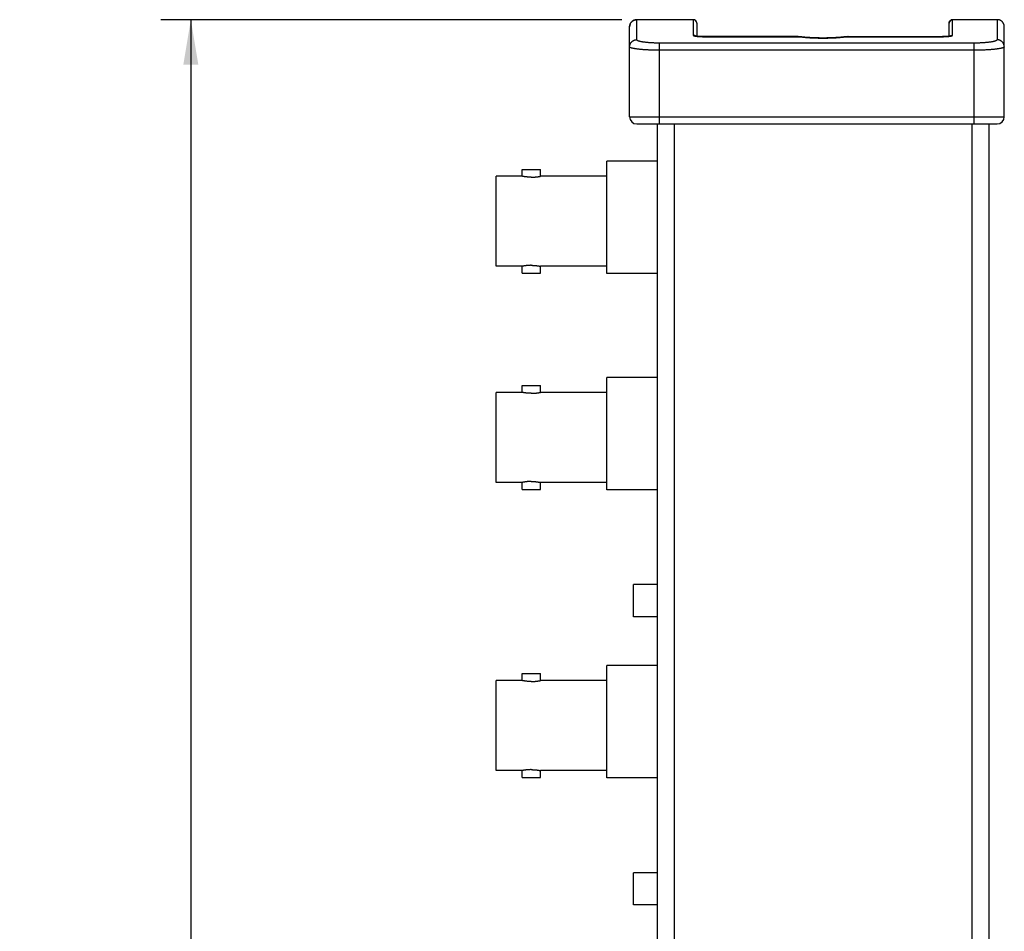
# Model space of a CAD drawing. Header units: inches. Extents: x 0 to 34, y 0 to 22.
# Tile 20 of 22: x 15.4 to 19.5, y 13.4 to 17.2. Entities that reach past the tile are written whole.
import ezdxf

# ---------------------------------------------------------------- set-up
doc = ezdxf.new("R2010")
doc.units = ezdxf.units.IN
doc.header["$LTSCALE"] = 1.87
doc.header["$MEASUREMENT"] = 0
doc.layers.get('0').update_dxf_attribs({"linetype": 'CONTINUOUS'})
doc.layers.add('DIMENSIONS', color=7, linetype='CONTINUOUS')
doc.styles.get("Standard").update_dxf_attribs({"font": 'txt', "width": 0.8})
doc.dimstyles.new('DIMSTYLE_1', dxfattribs={"dimtxt": 0.125, "dimasz": 0.1875, "dimexe": 0.18, "dimexo": 0.0625, "dimgap": 0.09, "dimtad": 0, "dimtih": 1, "dimtoh": 1, "dimdec": 3, "dimzin": 4, "dimdsep": 46, "dimtxsty": 'STANDARD', "dimblk": '_FILLED', "dimblk1": '_FILLED', "dimblk2": '_FILLED', "dimcen": 0.09, "dimadec": 0, "dimazin": 0, "dimtp": 0.01, "dimtm": 0.01, "dimtfac": 1, "dimtdec": 3, "dimtofl": 0, "dimtmove": 0, "dimatfit": 3, "dimldrblk": '_FILLED', "dimfxl": 1, "dimtolj": 1, "dimtzin": 4, "dimarcsym": 0})

# ---------------------------------------------------------------- blocks, each defined once
blk = doc.blocks.new('_FILLED')
at = {"color": 0, "linetype": 'BYBLOCK'}
blk.add_solid([(0, 0), (-1, 0.167), (-1, -0.167)], dxfattribs=at)
blk = doc.blocks.new('*D2')
at = {"layer": 'DIMENSIONS', "color": 2, "linetype": 'CONTINUOUS'}
for p, q in [((17.9079, 17.166), (15.9891, 17.166)), ((16.1141, 17.166), (16.1141, 13.2467)), ((16.1141, 9.0774), (16.1141, 12.9967)), ((17.9579, 9.0774), (15.9891, 9.0774))]:
    blk.add_line(p, q, dxfattribs=at)
at = {"layer": 'DIMENSIONS', "color": 2, "linetype": 'CONTINUOUS', "xscale": 0.1875, "yscale": 0.1875, "zscale": 0.1875}
for p, rotation in [((16.1141, 17.166), 90), ((16.1141, 9.0774), 270)]:
    blk.add_blockref('_FILLED', p, dxfattribs=dict(at, rotation=rotation))
at = {"layer": 'DIMENSIONS', "color": 2, "linetype": 'CONTINUOUS', "width": 0.8}
for s, p in [('8.089', (15.4016, 13.0592)), ('[', (16.0266, 13.0592)), ('205.45', (16.1266, 13.0592)), (']', (16.7266, 13.0592))]:
    blk.add_text(s, height=0.125, dxfattribs=at).set_placement(p)

msp = doc.modelspace()

# ---------------------------------------------------------------- linework, layer by layer
at = {"color": 7, "linetype": 'CONTINUOUS'}
for p, q in [((17.9404, 17.1357), (17.9404, 17.1364)), ((17.9404, 16.7617), (17.9404, 17.1357)), ((17.9683, 17.1659), (17.9683, 17.1659)), ((17.9704, 17.0826), (17.9704, 17.166)), ((17.9704, 17.166), (17.9704, 17.166)), ((18.2054, 17.166), (17.9704, 17.166)), ((18.2054, 17.166), (17.9704, 17.166)), ((18.2054, 17.166), (18.2054, 17.1011)), ((18.2204, 17.151), (18.2204, 17.097)), ((19.2704, 17.097), (19.2704, 17.151)), ((19.2854, 17.1011), (19.2854, 17.166)), ((19.4704, 17.166), (19.2854, 17.166)), ((19.4718, 17.166), (19.2854, 17.166)), ((19.4704, 17.166), (19.4704, 17.0826)), ((19.4718, 17.166), (19.4704, 17.166)), ((19.5004, 16.7617), (19.5004, 17.1357)), ((18.2219, 17.0968), (18.2205, 17.097)), ((18.2234, 17.0966), (18.2218, 17.0968)), ((18.225, 17.0965), (18.2233, 17.0966)), ((18.2267, 17.0963), (18.2249, 17.0965)), ((18.2286, 17.0962), (18.2267, 17.0963)), ((18.2306, 17.096), (18.2286, 17.0962)), ((18.2327, 17.0959), (18.2306, 17.096)), ((18.235, 17.0957), (18.2327, 17.0959)), ((18.2374, 17.0956), (18.2349, 17.0958)), ((18.2399, 17.0955), (18.2373, 17.0956)), ((18.2425, 17.0955), (18.2398, 17.0955)), ((18.2453, 17.0954), (18.2424, 17.0955)), ((18.2481, 17.0954), (18.2452, 17.0954)), ((18.6405, 17.0954), (18.2481, 17.0954)), ((18.2504, 17.0954), (18.2504, 17.0952)), ((18.2504, 17.0952), (18.6405, 17.0952)), ((18.6405, 17.0954), (18.6405, 17.0952)), ((18.6493, 17.095), (18.6474, 17.0952)), ((18.6512, 17.0949), (18.6493, 17.095)), ((18.6527, 17.0947), (18.6512, 17.0949)), ((18.8396, 17.0949), (18.838, 17.0947)), ((18.8414, 17.095), (18.8396, 17.0949)), ((18.8503, 17.0954), (18.8503, 17.0952)), ((18.8503, 17.0954), (19.2429, 17.0954)), ((18.8503, 17.0952), (19.2404, 17.0952)), ((19.2404, 17.0954), (19.2404, 17.0952)), ((18.0654, 16.7317), (18.0654, 17.0686)), ((19.3754, 17.0686), (18.0654, 17.0686)), ((19.3754, 16.7317), (19.3754, 17.0686)), ((19.3754, 17.0389), (18.0654, 17.0389)), ((17.9404, 16.7617), (19.5004, 16.7617)), ((17.9704, 16.7317), (19.4704, 16.7317)), ((18.0554, 16.7317), (18.0554, 9.5117)), ((18.1254, 16.7317), (18.1254, 9.5117)), ((19.3654, 16.7317), (19.3654, 9.5117)), ((19.4354, 16.7317), (19.4354, 9.5117)), ((17.8454, 16.1087), (17.8454, 16.5767)), ((18.0554, 16.5767), (17.8454, 16.5767)), ((17.4929, 16.5142), (17.4929, 16.5429)), ((17.4929, 16.5429), (17.5699, 16.5429)), ((17.5699, 16.5142), (17.5699, 16.5429)), ((17.3854, 16.1392), (17.3854, 16.5142)), ((17.4929, 16.5142), (17.3854, 16.5142)), ((17.8454, 16.5142), (17.5699, 16.5142)), ((17.4929, 16.1392), (17.3854, 16.1392)), ((17.4929, 16.1104), (17.4929, 16.1392)), ((17.4929, 16.1104), (17.5699, 16.1104)), ((17.5699, 16.1104), (17.5699, 16.1392)), ((17.8454, 16.1392), (17.5699, 16.1392)), ((18.0554, 16.1087), (17.8454, 16.1087)), ((17.8454, 15.2087), (17.8454, 15.6767)), ((18.0554, 15.6767), (17.8454, 15.6767)), ((17.4929, 15.6142), (17.4929, 15.6429)), ((17.4929, 15.6429), (17.5699, 15.6429)), ((17.5699, 15.6142), (17.5699, 15.6429)), ((17.3854, 15.2392), (17.3854, 15.6142)), ((17.4929, 15.6142), (17.3854, 15.6142)), ((17.8454, 15.6142), (17.5699, 15.6142)), ((17.4929, 15.2392), (17.3854, 15.2392)), ((17.4929, 15.2104), (17.4929, 15.2392)), ((17.4929, 15.2104), (17.5699, 15.2104)), ((17.5699, 15.2104), (17.5699, 15.2392)), ((17.8454, 15.2392), (17.5699, 15.2392)), ((18.0554, 15.2087), (17.8454, 15.2087)), ((17.9564, 14.6797), (17.9564, 14.8137)), ((18.0554, 14.8137), (17.9564, 14.8137)), ((18.0554, 14.6797), (17.9564, 14.6797)), ((17.8454, 14.0087), (17.8454, 14.4767)), ((18.0554, 14.4767), (17.8454, 14.4767)), ((17.4929, 14.4142), (17.4929, 14.4429)), ((17.4929, 14.4429), (17.5699, 14.4429)), ((17.5699, 14.4142), (17.5699, 14.4429)), ((17.3854, 14.0392), (17.3854, 14.4142)), ((17.4929, 14.4142), (17.3854, 14.4142)), ((17.8454, 14.4142), (17.5699, 14.4142)), ((17.4929, 14.0392), (17.3854, 14.0392)), ((17.4929, 14.0104), (17.4929, 14.0392)), ((17.5699, 14.0104), (17.5699, 14.0392)), ((17.8454, 14.0392), (17.5699, 14.0392)), ((17.4929, 14.0104), (17.5699, 14.0104)), ((18.0554, 14.0087), (17.8454, 14.0087)), ((17.9564, 13.4797), (17.9564, 13.6137)), ((18.0554, 13.6137), (17.9564, 13.6137)), ((18.0554, 13.4797), (17.9564, 13.4797))]:
    msp.add_line(p, q, dxfattribs=at)
for points in [[(17.9658, 17.1657), (17.9632, 17.1652), (17.9608, 17.1644), (17.9584, 17.1635), (17.956, 17.1623), (17.9538, 17.161), (17.9517, 17.1594), (17.9498, 17.1577), (17.948, 17.1558), (17.9463, 17.1538), (17.9448, 17.1516), (17.9435, 17.1492), (17.9425, 17.1468), (17.9416, 17.1443), (17.941, 17.1416), (17.9406, 17.139), (17.9404, 17.1364)], [(17.9478, 17.1556), (17.9461, 17.1535), (17.9447, 17.1513), (17.9434, 17.1489), (17.9423, 17.1464), (17.9415, 17.1439), (17.9409, 17.1412), (17.9409, 17.1411)], [(17.9657, 17.1656), (17.9631, 17.1651), (17.9606, 17.1644), (17.9582, 17.1634), (17.9558, 17.1622), (17.9536, 17.1608), (17.9515, 17.1593), (17.9496, 17.1575), (17.9478, 17.1556)], [(17.9704, 17.166), (17.9684, 17.166), (17.9657, 17.1656)], [(18.2205, 17.097), (18.2192, 17.0972), (18.2181, 17.0973), (18.2171, 17.0975), (18.2162, 17.0977), (18.2154, 17.0978), (18.2147, 17.098), (18.2142, 17.0981), (18.2137, 17.0982), (18.2134, 17.0983), (18.2132, 17.0984), (18.2132, 17.0984)], [(18.6474, 17.0952), (18.6455, 17.0953), (18.6437, 17.0953), (18.6419, 17.0954), (18.6405, 17.0954)], [(18.838, 17.0947), (18.8328, 17.0941), (18.8267, 17.0934), (18.8203, 17.0928), (18.8137, 17.0922), (18.8068, 17.0917), (18.7996, 17.0913), (18.7922, 17.0909), (18.7847, 17.0905), (18.777, 17.0902), (18.7692, 17.09), (18.7613, 17.0898), (18.7533, 17.0897), (18.7454, 17.0897), (18.7374, 17.0897), (18.7294, 17.0898), (18.7215, 17.09), (18.7137, 17.0902), (18.7061, 17.0905), (18.6985, 17.0909), (18.6911, 17.0913), (18.684, 17.0917), (18.6771, 17.0922), (18.6704, 17.0928), (18.664, 17.0934), (18.658, 17.0941), (18.6527, 17.0947)], [(18.8503, 17.0954), (18.8489, 17.0954), (18.8471, 17.0953), (18.8452, 17.0953), (18.8433, 17.0952), (18.8414, 17.095)], [(19.2776, 17.0984), (19.2776, 17.0984), (19.2776, 17.0984), (19.2775, 17.0983), (19.2772, 17.0983), (19.2768, 17.0981), (19.2763, 17.098), (19.2756, 17.0979), (19.2749, 17.0977), (19.274, 17.0975), (19.2729, 17.0974), (19.2717, 17.0972), (19.2704, 17.097), (19.2689, 17.0968), (19.2673, 17.0966), (19.2655, 17.0964), (19.2636, 17.0963), (19.2615, 17.0961), (19.2593, 17.096), (19.2569, 17.0958), (19.2544, 17.0957), (19.2518, 17.0956), (19.2489, 17.0955), (19.246, 17.0954), (19.2429, 17.0954)]]:
    msp.add_lwpolyline(points, dxfattribs=at)
for centre, radius, start, end in [((18.2054, 17.151), 0.015, 0, 90), ((19.2854, 17.151), 0.015, 90, 180), ((17.9704, 16.7617), 0.03, 180, 270), ((19.4704, 16.7617), 0.03, 270, 360)]:
    msp.add_arc(centre, radius, start, end, dxfattribs=at)
for points, knots in [([(17.9404, 17.1364), (17.9404, 17.137), (17.9405, 17.1386), (17.9408, 17.141), (17.9414, 17.1436), (17.9422, 17.1462), (17.9432, 17.1486), (17.9444, 17.151), (17.9459, 17.1532), (17.9475, 17.1553), (17.9493, 17.1573), (17.9512, 17.159), (17.9533, 17.1606), (17.9555, 17.162), (17.9578, 17.1632), (17.9602, 17.1642), (17.9627, 17.165), (17.9652, 17.1656), (17.9678, 17.1659), (17.9695, 17.166), (17.9704, 17.166)], [0, 0, 0, 0, 0.043183, 0.100376, 0.157404, 0.214333, 0.271223, 0.328056, 0.384806, 0.441442, 0.497939, 0.554271, 0.610444, 0.666463, 0.722346, 0.7781, 0.833733, 0.889253, 0.944675, 1, 1, 1, 1]), ([(18.2204, 17.151), (18.2204, 17.1515), (18.2203, 17.1526), (18.2201, 17.1541), (18.2197, 17.1557), (18.2191, 17.1571), (18.2184, 17.1585), (18.2175, 17.1598), (18.2166, 17.1611), (18.2154, 17.1622), (18.2142, 17.1632), (18.2129, 17.164), (18.2115, 17.1647), (18.21, 17.1653), (18.2085, 17.1657), (18.207, 17.1659), (18.2059, 17.166), (18.2054, 17.166)], [0, 0, 0, 0, 0.066613, 0.133229, 0.199849, 0.266476, 0.333111, 0.399756, 0.466412, 0.533078, 0.599756, 0.666445, 0.733143, 0.799849, 0.866562, 0.93328, 1, 1, 1, 1]), ([(19.2704, 17.151), (19.2704, 17.1515), (19.2704, 17.1526), (19.2707, 17.1541), (19.2711, 17.1557), (19.2717, 17.1571), (19.2724, 17.1585), (19.2732, 17.1598), (19.2742, 17.1611), (19.2753, 17.1622), (19.2766, 17.1632), (19.2779, 17.164), (19.2793, 17.1647), (19.2807, 17.1653), (19.2823, 17.1657), (19.2838, 17.1659), (19.2849, 17.166), (19.2854, 17.166)], [0, 0, 0, 0, 0.066613, 0.133229, 0.199849, 0.266476, 0.333111, 0.399756, 0.466412, 0.533078, 0.599756, 0.666445, 0.733143, 0.799849, 0.866562, 0.93328, 1, 1, 1, 1]), ([(19.4834, 17.1636), (19.4826, 17.164), (19.481, 17.1646), (19.4785, 17.1653), (19.4759, 17.1658), (19.4736, 17.166), (19.4722, 17.166), (19.4718, 17.166)], [0, 0, 0, 0, 0.212805, 0.432233, 0.656867, 0.885282, 1, 1, 1, 1]), ([(19.5004, 17.1357), (19.5004, 17.1366), (19.5003, 17.1385), (19.4999, 17.1413), (19.4993, 17.144), (19.4985, 17.1467), (19.4974, 17.1492), (19.4962, 17.1517), (19.4947, 17.1539), (19.4931, 17.156), (19.4914, 17.1579), (19.4895, 17.1596), (19.4876, 17.1611), (19.4855, 17.1625), (19.4841, 17.1633), (19.4834, 17.1636)], [0, 0, 0, 0, 0.082078, 0.164024, 0.245557, 0.326396, 0.40646, 0.485432, 0.563067, 0.639306, 0.714081, 0.787542, 0.859584, 0.930457, 1, 1, 1, 1]), ([(18.2134, 17.0988), (18.2132, 17.0989), (18.2126, 17.0993), (18.2115, 17.0999), (18.21, 17.1004), (18.2085, 17.1008), (18.207, 17.1011), (18.2059, 17.1011), (18.2054, 17.1011)], [0, 0, 0, 0, 0.07372, 0.258796, 0.443988, 0.629272, 0.81462, 1, 1, 1, 1]), ([(18.2054, 17.1011), (18.2054, 17.101), (18.2055, 17.1006), (18.206, 17.1001), (18.2067, 17.0997), (18.2077, 17.0993), (18.2089, 17.0988), (18.2105, 17.0984), (18.2118, 17.0981), (18.2127, 17.0979), (18.2131, 17.0979)], [0, 0, 0, 0, 0.055331, 0.127383, 0.224221, 0.348663, 0.501386, 0.682306, 0.890755, 1, 1, 1, 1]), ([(18.2131, 17.0979), (18.2134, 17.0978), (18.2145, 17.0976), (18.2164, 17.0973), (18.2188, 17.0969), (18.2214, 17.0966), (18.2242, 17.0963), (18.2271, 17.0961), (18.2302, 17.0959), (18.2334, 17.0957), (18.2367, 17.0955), (18.2401, 17.0954), (18.2435, 17.0953), (18.247, 17.0953), (18.2492, 17.0952), (18.2504, 17.0952)], [0, 0, 0, 0, 0.028942, 0.088814, 0.154075, 0.224277, 0.299019, 0.377972, 0.460748, 0.546748, 0.635278, 0.725605, 0.816983, 0.908683, 1, 1, 1, 1]), ([(18.2146, 17.098), (18.2144, 17.0981), (18.2141, 17.0984), (18.2137, 17.0986), (18.2134, 17.0988)], [0, 0, 0, 0, 0.313226, 1, 1, 1, 1]), ([(18.6405, 17.0952), (18.641, 17.0952), (18.6419, 17.0952), (18.6433, 17.0952), (18.6447, 17.0952), (18.646, 17.0951), (18.6474, 17.095), (18.6486, 17.0949), (18.6498, 17.0948), (18.6505, 17.0947), (18.6508, 17.0947)], [0, 0, 0, 0, 0.134084, 0.269687, 0.404724, 0.537024, 0.66447, 0.785168, 0.897455, 1, 1, 1, 1]), ([(18.6527, 17.0947), (18.6525, 17.0947), (18.6518, 17.0948), (18.6512, 17.0947), (18.6508, 17.0947)], [0, 0, 0, 0, 0.427496, 1, 1, 1, 1]), ([(18.6527, 17.0945), (18.6541, 17.0943), (18.6575, 17.0939), (18.6632, 17.0933), (18.6698, 17.0927), (18.6766, 17.0921), (18.6837, 17.0916), (18.6909, 17.0911), (18.6984, 17.0907), (18.706, 17.0904), (18.7137, 17.0901), (18.7215, 17.0898), (18.7294, 17.0897), (18.7374, 17.0896), (18.7454, 17.0896), (18.7534, 17.0896), (18.7614, 17.0897), (18.7693, 17.0898), (18.7771, 17.0901), (18.7848, 17.0904), (18.7924, 17.0907), (18.7999, 17.0911), (18.8071, 17.0916), (18.8142, 17.0921), (18.821, 17.0927), (18.8276, 17.0933), (18.8332, 17.0939), (18.8367, 17.0943), (18.8381, 17.0945)], [0, 0, 0, 0, 0.022371, 0.056455, 0.092018, 0.128917, 0.167034, 0.206246, 0.246418, 0.287414, 0.329101, 0.371344, 0.414003, 0.45694, 0.500017, 0.543093, 0.58603, 0.628688, 0.670929, 0.712614, 0.753609, 0.793779, 0.832989, 0.871104, 0.908001, 0.94356, 0.977636, 1, 1, 1, 1]), ([(18.838, 17.0947), (18.8383, 17.0947), (18.8389, 17.0948), (18.8396, 17.0947), (18.8399, 17.0947)], [0, 0, 0, 0, 0.427494, 1, 1, 1, 1]), ([(18.8399, 17.0947), (18.8403, 17.0947), (18.841, 17.0948), (18.8422, 17.0949), (18.8434, 17.095), (18.8447, 17.0951), (18.8461, 17.0952), (18.8475, 17.0952), (18.8489, 17.0952), (18.8498, 17.0952), (18.8503, 17.0952)], [0, 0, 0, 0, 0.102539, 0.214821, 0.335514, 0.462958, 0.59526, 0.730301, 0.86591, 1, 1, 1, 1]), ([(19.2404, 17.0952), (19.2415, 17.0952), (19.2438, 17.0953), (19.2473, 17.0953), (19.2507, 17.0954), (19.2541, 17.0955), (19.2574, 17.0957), (19.2606, 17.0959), (19.2637, 17.0961), (19.2666, 17.0963), (19.2694, 17.0966), (19.272, 17.0969), (19.2744, 17.0973), (19.2763, 17.0976), (19.2774, 17.0978), (19.2777, 17.0979)], [0, 0, 0, 0, 0.091715, 0.183749, 0.275381, 0.365861, 0.45443, 0.540357, 0.622973, 0.701814, 0.77653, 0.846737, 0.911943, 0.971718, 1, 1, 1, 1]), ([(19.2762, 17.098), (19.2763, 17.0981), (19.2767, 17.0984), (19.2771, 17.0986), (19.2773, 17.0988)], [0, 0, 0, 0, 0.316142, 1, 1, 1, 1]), ([(19.2773, 17.0988), (19.2775, 17.0989), (19.2782, 17.0993), (19.2793, 17.0999), (19.2807, 17.1004), (19.2823, 17.1008), (19.2838, 17.1011), (19.2849, 17.1011), (19.2854, 17.1011)], [0, 0, 0, 0, 0.07474, 0.259612, 0.4446, 0.62968, 0.814824, 1, 1, 1, 1]), ([(19.2777, 17.0979), (19.278, 17.0979), (19.2789, 17.0981), (19.2803, 17.0984), (19.2818, 17.0988), (19.2831, 17.0993), (19.2841, 17.0997), (19.2848, 17.1001), (19.2853, 17.1006), (19.2854, 17.101), (19.2854, 17.1011)], [0, 0, 0, 0, 0.11156, 0.319481, 0.499982, 0.652299, 0.776331, 0.872863, 0.944743, 1, 1, 1, 1]), ([(17.9404, 17.0529), (17.9404, 17.0537), (17.9405, 17.0555), (17.9408, 17.058), (17.9414, 17.0606), (17.9422, 17.063), (17.9432, 17.0654), (17.9444, 17.0677), (17.9458, 17.0699), (17.9474, 17.072), (17.9492, 17.0739), (17.9511, 17.0756), (17.9532, 17.0772), (17.9554, 17.0786), (17.9577, 17.0798), (17.9601, 17.0808), (17.9626, 17.0816), (17.9652, 17.0822), (17.9678, 17.0825), (17.9695, 17.0826), (17.9704, 17.0826)], [0, 0, 0, 0, 0.055279, 0.110566, 0.165869, 0.221197, 0.276556, 0.331953, 0.387391, 0.442875, 0.498407, 0.553987, 0.609615, 0.665288, 0.721003, 0.776755, 0.832538, 0.888345, 0.944168, 1, 1, 1, 1]), ([(18.0654, 17.0389), (18.0629, 17.0389), (18.0579, 17.0389), (18.0504, 17.039), (18.043, 17.0391), (18.0356, 17.0393), (18.0283, 17.0395), (18.0212, 17.0398), (18.0143, 17.0401), (18.0075, 17.0405), (18.0009, 17.0409), (17.9946, 17.0414), (17.9885, 17.0419), (17.9828, 17.0425), (17.9773, 17.043), (17.9721, 17.0437), (17.9672, 17.0443), (17.9628, 17.045), (17.9587, 17.0457), (17.9549, 17.0464), (17.9516, 17.0472), (17.9487, 17.0479), (17.9462, 17.0487), (17.9442, 17.0495), (17.9425, 17.0503), (17.9414, 17.0511), (17.9406, 17.0519), (17.9404, 17.0526), (17.9404, 17.0529)], [0, 0, 0, 0, 0.059079, 0.117965, 0.17644, 0.234294, 0.29132, 0.347313, 0.402071, 0.455396, 0.507095, 0.556985, 0.604887, 0.650631, 0.694058, 0.735025, 0.773393, 0.809034, 0.841826, 0.871656, 0.898429, 0.922065, 0.942514, 0.959757, 0.973833, 0.98489, 0.993309, 1, 1, 1, 1]), ([(18.0654, 17.0686), (18.0633, 17.0686), (18.0593, 17.0686), (18.0532, 17.0687), (18.0471, 17.0688), (18.041, 17.069), (18.0351, 17.0693), (18.0293, 17.0696), (18.0237, 17.07), (18.0182, 17.0704), (18.013, 17.0709), (18.0079, 17.0715), (18.0031, 17.0721), (17.9985, 17.0727), (17.9943, 17.0734), (17.9903, 17.0741), (17.9867, 17.0748), (17.9833, 17.0756), (17.9804, 17.0764), (17.9778, 17.0772), (17.9756, 17.0781), (17.9737, 17.0789), (17.9723, 17.0798), (17.9712, 17.0807), (17.9706, 17.0816), (17.9704, 17.0823), (17.9704, 17.0826)], [0, 0, 0, 0, 0.062593, 0.125224, 0.187543, 0.249207, 0.309872, 0.369234, 0.427079, 0.483201, 0.537395, 0.589434, 0.639083, 0.686126, 0.730367, 0.771618, 0.809699, 0.844484, 0.875872, 0.903766, 0.928075, 0.948769, 0.965912, 0.979721, 0.99073, 1, 1, 1, 1]), ([(19.4704, 17.0826), (19.4704, 17.0823), (19.4702, 17.0816), (19.4696, 17.0807), (19.4685, 17.0798), (19.467, 17.0789), (19.4652, 17.0781), (19.463, 17.0772), (19.4604, 17.0764), (19.4574, 17.0756), (19.4541, 17.0748), (19.4505, 17.0741), (19.4465, 17.0734), (19.4422, 17.0727), (19.4377, 17.0721), (19.4329, 17.0715), (19.4278, 17.0709), (19.4226, 17.0704), (19.4171, 17.07), (19.4114, 17.0696), (19.4057, 17.0693), (19.3997, 17.069), (19.3937, 17.0688), (19.3876, 17.0687), (19.3815, 17.0686), (19.3774, 17.0686), (19.3754, 17.0686)], [0, 0, 0, 0, 0.009271, 0.020279, 0.034089, 0.051231, 0.071925, 0.096231, 0.124119, 0.155501, 0.190278, 0.228348, 0.269586, 0.313815, 0.360849, 0.410497, 0.462539, 0.516738, 0.572865, 0.630713, 0.690081, 0.750756, 0.812431, 0.874761, 0.937401, 1, 1, 1, 1]), ([(19.5004, 17.0529), (19.5004, 17.0526), (19.5002, 17.0519), (19.4994, 17.0511), (19.4982, 17.0503), (19.4966, 17.0495), (19.4946, 17.0487), (19.4921, 17.0479), (19.4892, 17.0472), (19.4859, 17.0464), (19.4821, 17.0457), (19.478, 17.045), (19.4735, 17.0443), (19.4687, 17.0437), (19.4635, 17.043), (19.458, 17.0425), (19.4522, 17.0419), (19.4462, 17.0414), (19.4398, 17.0409), (19.4333, 17.0405), (19.4265, 17.0401), (19.4196, 17.0398), (19.4124, 17.0395), (19.4052, 17.0393), (19.3978, 17.0391), (19.3904, 17.039), (19.3829, 17.0389), (19.3779, 17.0389), (19.3754, 17.0389)], [0, 0, 0, 0, 0.00669, 0.015108, 0.026164, 0.040237, 0.057474, 0.077913, 0.101537, 0.128292, 0.158103, 0.190874, 0.226496, 0.264849, 0.305809, 0.349239, 0.394996, 0.442918, 0.492832, 0.544553, 0.597893, 0.652663, 0.708663, 0.765694, 0.82355, 0.882027, 0.940915, 1, 1, 1, 1]), ([(19.5004, 17.0529), (19.5004, 17.0537), (19.5003, 17.0555), (19.5, 17.058), (19.4994, 17.0606), (19.4986, 17.063), (19.4976, 17.0654), (19.4964, 17.0677), (19.495, 17.0699), (19.4934, 17.072), (19.4916, 17.0739), (19.4897, 17.0756), (19.4876, 17.0772), (19.4854, 17.0786), (19.4831, 17.0798), (19.4807, 17.0808), (19.4782, 17.0816), (19.4756, 17.0822), (19.473, 17.0825), (19.4713, 17.0826), (19.4704, 17.0826)], [0, 0, 0, 0, 0.055279, 0.110566, 0.165869, 0.221197, 0.276556, 0.331953, 0.387391, 0.442875, 0.498407, 0.553987, 0.609615, 0.665288, 0.721003, 0.776755, 0.832538, 0.888345, 0.944168, 1, 1, 1, 1]), ([(17.5314, 16.5102), (17.5303, 16.5102), (17.5281, 16.5102), (17.5248, 16.5103), (17.5215, 16.5104), (17.5183, 16.5106), (17.5152, 16.5109), (17.5122, 16.5112), (17.5094, 16.5115), (17.5067, 16.5118), (17.5042, 16.5122), (17.502, 16.5125), (17.4999, 16.5129), (17.4981, 16.5132), (17.4966, 16.5135), (17.4953, 16.5137), (17.4943, 16.5139), (17.4935, 16.5141), (17.4932, 16.5141), (17.4929, 16.5142), (17.4929, 16.5142)], [0, 0, 0, 0, 0.085729, 0.171139, 0.255311, 0.33793, 0.418336, 0.495714, 0.56975, 0.639606, 0.704572, 0.764296, 0.818035, 0.865379, 0.90605, 0.939602, 0.965924, 0.984838, 0.996198, 1, 1, 1, 1]), ([(17.5314, 16.5102), (17.5325, 16.5102), (17.5347, 16.5102), (17.538, 16.5103), (17.5413, 16.5104), (17.5445, 16.5106), (17.5476, 16.5109), (17.5505, 16.5112), (17.5534, 16.5115), (17.5561, 16.5118), (17.5585, 16.5122), (17.5608, 16.5125), (17.5629, 16.5129), (17.5647, 16.5132), (17.5662, 16.5135), (17.5675, 16.5137), (17.5685, 16.5139), (17.5693, 16.5141), (17.5696, 16.5141), (17.5699, 16.5142), (17.5699, 16.5142)], [0, 0, 0, 0, 0.085729, 0.171139, 0.255311, 0.33793, 0.418336, 0.495714, 0.56975, 0.639606, 0.704572, 0.764296, 0.818035, 0.865379, 0.90605, 0.939602, 0.965924, 0.984838, 0.996198, 1, 1, 1, 1]), ([(17.5314, 16.1432), (17.5303, 16.1432), (17.5281, 16.1432), (17.5248, 16.1431), (17.5215, 16.1429), (17.5183, 16.1427), (17.5152, 16.1425), (17.5122, 16.1422), (17.5094, 16.1419), (17.5067, 16.1415), (17.5042, 16.1412), (17.502, 16.1408), (17.4999, 16.1405), (17.4981, 16.1402), (17.4966, 16.1399), (17.4953, 16.1397), (17.4943, 16.1395), (17.4935, 16.1393), (17.4932, 16.1392), (17.4929, 16.1392), (17.4929, 16.1392)], [0, 0, 0, 0, 0.08573, 0.17114, 0.255312, 0.337931, 0.418337, 0.495714, 0.56975, 0.639606, 0.704572, 0.764296, 0.818034, 0.865379, 0.90605, 0.939602, 0.965924, 0.984838, 0.996198, 1, 1, 1, 1]), ([(17.5314, 16.1432), (17.5325, 16.1432), (17.5347, 16.1432), (17.538, 16.1431), (17.5413, 16.1429), (17.5445, 16.1427), (17.5476, 16.1425), (17.5505, 16.1422), (17.5534, 16.1419), (17.5561, 16.1415), (17.5585, 16.1412), (17.5608, 16.1408), (17.5629, 16.1405), (17.5647, 16.1402), (17.5662, 16.1399), (17.5675, 16.1397), (17.5685, 16.1395), (17.5693, 16.1393), (17.5696, 16.1392), (17.5699, 16.1392), (17.5699, 16.1392)], [0, 0, 0, 0, 0.08573, 0.17114, 0.255312, 0.337931, 0.418337, 0.495714, 0.56975, 0.639606, 0.704572, 0.764296, 0.818034, 0.865379, 0.90605, 0.939602, 0.965924, 0.984838, 0.996198, 1, 1, 1, 1]), ([(17.5314, 15.6102), (17.5302, 15.6102), (17.5279, 15.6102), (17.5244, 15.6103), (17.5209, 15.6105), (17.5176, 15.6107), (17.5143, 15.611), (17.5112, 15.6113), (17.5083, 15.6116), (17.5055, 15.612), (17.503, 15.6124), (17.5007, 15.6127), (17.4987, 15.6131), (17.497, 15.6134), (17.4956, 15.6137), (17.4945, 15.6139), (17.4936, 15.614), (17.4932, 15.6141), (17.4929, 15.6142), (17.4929, 15.6142)], [0, 0, 0, 0, 0.090771, 0.181122, 0.270011, 0.357082, 0.441432, 0.522262, 0.599072, 0.670789, 0.736892, 0.796675, 0.849403, 0.89481, 0.932362, 0.961811, 0.983004, 0.995739, 1, 1, 1, 1]), ([(17.5314, 15.6102), (17.5326, 15.6102), (17.5349, 15.6102), (17.5384, 15.6103), (17.5418, 15.6105), (17.5452, 15.6107), (17.5484, 15.611), (17.5515, 15.6113), (17.5545, 15.6116), (17.5572, 15.612), (17.5598, 15.6124), (17.562, 15.6127), (17.5641, 15.6131), (17.5658, 15.6134), (17.5672, 15.6137), (17.5683, 15.6139), (17.5692, 15.614), (17.5695, 15.6141), (17.5699, 15.6142), (17.5699, 15.6142)], [0, 0, 0, 0, 0.090771, 0.181122, 0.270011, 0.357082, 0.441432, 0.522262, 0.599072, 0.670789, 0.736892, 0.796675, 0.849403, 0.89481, 0.932362, 0.961811, 0.983004, 0.995739, 1, 1, 1, 1]), ([(17.5314, 15.2432), (17.5302, 15.2432), (17.5279, 15.2432), (17.5244, 15.2431), (17.5209, 15.2429), (17.5176, 15.2427), (17.5143, 15.2424), (17.5112, 15.2421), (17.5083, 15.2417), (17.5055, 15.2414), (17.503, 15.241), (17.5007, 15.2406), (17.4987, 15.2403), (17.497, 15.24), (17.4956, 15.2397), (17.4945, 15.2395), (17.4936, 15.2393), (17.4932, 15.2393), (17.4929, 15.2392), (17.4929, 15.2392)], [0, 0, 0, 0, 0.090772, 0.181123, 0.270012, 0.357083, 0.441432, 0.522262, 0.599073, 0.67079, 0.736892, 0.796675, 0.849403, 0.894811, 0.932362, 0.961811, 0.983004, 0.995739, 1, 1, 1, 1]), ([(17.5314, 15.2432), (17.5326, 15.2432), (17.5349, 15.2432), (17.5384, 15.2431), (17.5418, 15.2429), (17.5452, 15.2427), (17.5484, 15.2424), (17.5515, 15.2421), (17.5545, 15.2417), (17.5572, 15.2414), (17.5598, 15.241), (17.562, 15.2406), (17.5641, 15.2403), (17.5658, 15.24), (17.5672, 15.2397), (17.5683, 15.2395), (17.5692, 15.2393), (17.5695, 15.2393), (17.5699, 15.2392), (17.5699, 15.2392)], [0, 0, 0, 0, 0.090772, 0.181123, 0.270012, 0.357083, 0.441432, 0.522262, 0.599073, 0.67079, 0.736892, 0.796675, 0.849403, 0.894811, 0.932362, 0.961811, 0.983004, 0.995739, 1, 1, 1, 1]), ([(17.5314, 14.4102), (17.5301, 14.4102), (17.5277, 14.4102), (17.524, 14.4103), (17.5203, 14.4105), (17.5168, 14.4108), (17.5134, 14.4111), (17.5101, 14.4114), (17.5071, 14.4118), (17.5043, 14.4122), (17.5017, 14.4126), (17.4995, 14.4129), (17.4975, 14.4133), (17.4959, 14.4136), (17.4947, 14.4138), (17.4937, 14.414), (17.4933, 14.4141), (17.4929, 14.4142), (17.4929, 14.4142)], [0, 0, 0, 0, 0.096442, 0.19233, 0.286494, 0.378466, 0.467067, 0.551596, 0.631133, 0.704571, 0.771355, 0.830466, 0.88144, 0.923735, 0.956908, 0.980815, 0.99519, 1, 1, 1, 1]), ([(17.5314, 14.4102), (17.5326, 14.4102), (17.5351, 14.4102), (17.5388, 14.4103), (17.5425, 14.4105), (17.546, 14.4108), (17.5494, 14.4111), (17.5527, 14.4114), (17.5557, 14.4118), (17.5585, 14.4122), (17.5611, 14.4126), (17.5633, 14.4129), (17.5653, 14.4133), (17.5669, 14.4136), (17.5681, 14.4138), (17.5691, 14.414), (17.5695, 14.4141), (17.5699, 14.4142), (17.5699, 14.4142)], [0, 0, 0, 0, 0.096442, 0.19233, 0.286494, 0.378466, 0.467067, 0.551596, 0.631133, 0.704571, 0.771355, 0.830466, 0.88144, 0.923735, 0.956908, 0.980815, 0.99519, 1, 1, 1, 1]), ([(17.5314, 14.0432), (17.5301, 14.0432), (17.5277, 14.0432), (17.524, 14.043), (17.5203, 14.0429), (17.5168, 14.0426), (17.5134, 14.0423), (17.5101, 14.042), (17.5071, 14.0416), (17.5043, 14.0412), (17.5017, 14.0408), (17.4995, 14.0404), (17.4975, 14.0401), (17.4959, 14.0398), (17.4947, 14.0395), (17.4937, 14.0393), (17.4933, 14.0393), (17.4929, 14.0392), (17.4929, 14.0392)], [0, 0, 0, 0, 0.096442, 0.192331, 0.286495, 0.378467, 0.467068, 0.551596, 0.631133, 0.704572, 0.771355, 0.830466, 0.881441, 0.923735, 0.956908, 0.980815, 0.99519, 1, 1, 1, 1]), ([(17.5314, 14.0432), (17.5326, 14.0432), (17.5351, 14.0432), (17.5388, 14.043), (17.5425, 14.0429), (17.546, 14.0426), (17.5494, 14.0423), (17.5527, 14.042), (17.5557, 14.0416), (17.5585, 14.0412), (17.5611, 14.0408), (17.5633, 14.0404), (17.5653, 14.0401), (17.5669, 14.0398), (17.5681, 14.0395), (17.5691, 14.0393), (17.5695, 14.0393), (17.5699, 14.0392), (17.5699, 14.0392)], [0, 0, 0, 0, 0.096442, 0.192331, 0.286495, 0.378467, 0.467068, 0.551596, 0.631133, 0.704572, 0.771355, 0.830466, 0.881441, 0.923735, 0.956908, 0.980815, 0.99519, 1, 1, 1, 1])]:
    msp.add_open_spline(points, degree=3, knots=knots, dxfattribs=at)
for points in [[(18.6508, 17.0947), (18.6515, 17.0946), (18.6521, 17.0945), (18.6527, 17.0945)], [(18.8381, 17.0945), (18.8387, 17.0945), (18.8393, 17.0946), (18.8399, 17.0947)]]:
    msp.add_open_spline(points, degree=3, dxfattribs=at)

# ---------------------------------------------------------------- dimensions: what is measured, and where the dimension line sits
at = {"layer": 'DIMENSIONS', "color": 2, "linetype": 'CONTINUOUS'}
dim = msp.add_linear_dim(base=(16.1141, 17.166), p1=(17.9579, 9.0774), p2=(17.9079, 17.166), angle=90, dimstyle='DIMSTYLE_1', dxfattribs=at)
dim.commit()
dim.dimension.update_dxf_attribs({"geometry": '*D2', "text_midpoint": (16.1141, 13.1217), "dimtype": 160})

doc.saveas('drawing.dxf')
